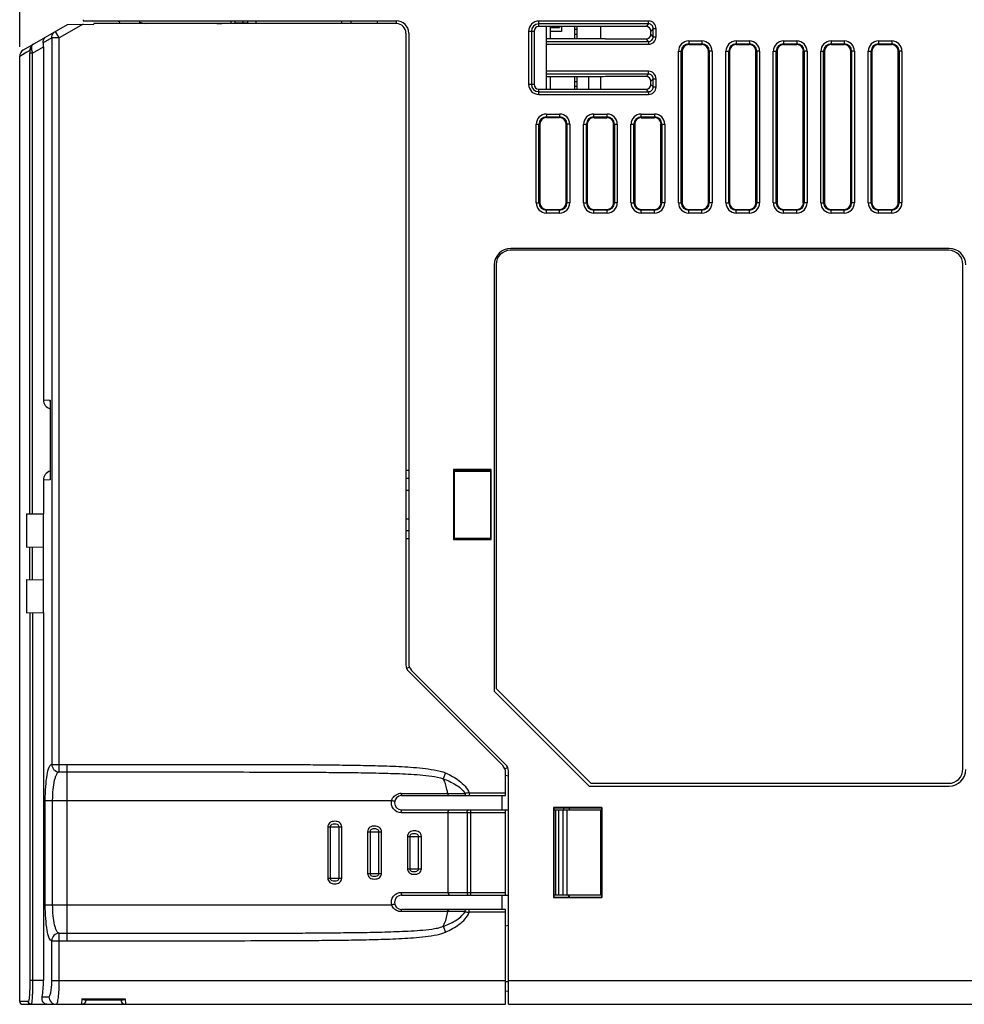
# Model space of a CAD drawing. Header units: millimetres. Extents: x 88 to 1193, y 471 to 1243.
# Tile 40 of 47: x 340 to 440, y 1001 to 1105. Entities that reach past the tile are written whole.
import ezdxf

# ---------------------------------------------------------------- set-up
doc = ezdxf.new("R2010")
doc.units = ezdxf.units.MM
doc.header["$LTSCALE"] = 20
doc.header["$PDMODE"] = 3
doc.header["$PDSIZE"] = 0.3
doc.layers.get('0').update_dxf_attribs({"linetype": 'CONTINUOUS'})
doc.layers.get('Defpoints').update_dxf_attribs({"linetype": 'CONTINUOUS'})
for name, color, linetype in [('02___PRT_ALL_AXES', 7, 'CONTINUOUS'), ('03_ALL_AXES', 7, 'CONTINUOUS'), ('07_ALL_FEATURES', 7, 'CONTINUOUS'), ('7_ALL_FEATURES', 7, 'CONTINUOUS'), ('DIM', 6, 'CONTINUOUS')]:
    doc.layers.add(name, color=color, linetype=linetype)
doc.styles.get("Standard").update_dxf_attribs({"font": 'arial.ttf'})
doc.dimstyles.get("Standard").update_dxf_attribs({"dimtxt": 6, "dimasz": 4, "dimexe": 1, "dimexo": 1, "dimgap": 0.09, "dimtad": 1, "dimdec": 1, "dimzin": 0, "dimdsep": 46, "dimtxsty": 'Standard', "dimblk": '_FILLED', "dimcen": 0.09, "dimclrd": 256, "dimclre": 256, "dimadec": 0, "dimazin": 0, "dimtp": 0.1, "dimtm": 0.1, "dimtfac": 1, "dimtdec": 1, "dimtmove": 0, "dimatfit": 3, "dimldrblk": '_FILLED', "dimfxl": 1, "dimtolj": 1, "dimtzin": 0, "dimlwe": -1, "dimarcsym": 0})

# ---------------------------------------------------------------- blocks, each defined once
blk = doc.blocks.new('_FILLED')
at = {"color": 0, "linetype": 'ByBlock'}
blk.add_solid([(0, 0), (-1, 0.167), (-1, -0.167)], dxfattribs=at)
blk = doc.blocks.new('*D7')
at = {"layer": 'Defpoints', "color": 0, "transparency": 16777216}
for p in [(340.21, 1179.25), (507.21, 1158.02), (340.21, 1101.28)]:
    blk.add_point(p, dxfattribs=at)
at = {"layer": 'DIM', "color": 7, "transparency": 16777216}
for p, q in [((340.21, 1102.28), (340.21, 1180.25)), ((507.21, 1159.02), (507.21, 1180.25))]:
    blk.add_line(p, q, dxfattribs=at)
at = {"layer": 'DIM', "color": 7, "lineweight": -2, "transparency": 16777216}
blk.add_line((503.21, 1179.25), (344.21, 1179.25), dxfattribs=at)
at = {"layer": 'DIM', "color": 7, "lineweight": -2, "transparency": 16777216, "xscale": 4, "yscale": 4, "zscale": 4, "rotation": 180}
blk.add_blockref('_FILLED', (340.21, 1179.25), dxfattribs=at)
at = {"layer": 'DIM', "color": 7, "lineweight": -2, "transparency": 16777216, "xscale": 4, "yscale": 4, "zscale": 4}
blk.add_blockref('_FILLED', (507.21, 1179.25), dxfattribs=at)
at = {"layer": 'DIM', "color": 0, "transparency": 16777216, "insert": (423.71, 1183.75), "char_height": 6, "attachment_point": 5}
blk.add_mtext('\\A1;D', dxfattribs=at)

msp = doc.modelspace()

# ---------------------------------------------------------------- linework, layer by layer
at = {"color": 0, "linetype": 'Continuous'}
for p, q in [((396.11, 1104.32), (397.11, 1104.32)), ((397.11, 1104.42), (397.11, 1104.32)), ((340.94, 1053.05), (340.94, 1049.52)), ((342.73, 1049.55), (342.73, 1053.02)), ((340.94, 1046.12), (340.94, 1042.59)), ((342.73, 1042.62), (342.73, 1046.09)), ((398.11, 1022.02), (401.52, 1022.02))]:
    msp.add_line(p, q, dxfattribs=at)
at = {"layer": '02___PRT_ALL_AXES', "color": 0, "linetype": 'Continuous'}
for p, q in [((397.31, 1103.89), (396.11, 1103.89)), ((397.31, 1104.42), (397.31, 1103.89))]:
    msp.add_line(p, q, dxfattribs=at)
at = {"layer": '03_ALL_AXES', "color": 0, "linetype": 'Continuous'}
for p, q in [((352.86, 1104.88), (353.48, 1104.74)), ((362.51, 1104.74), (362.51, 1104.77)), ((362.51, 1104.77), (362.91, 1104.77)), ((362.91, 1104.74), (362.91, 1104.77)), ((396.11, 1104.42), (396.11, 1103.12)), ((396.11, 1099.12), (396.11, 1097.82)), ((380.91, 1056.81), (381.21, 1056.8)), ((380.91, 1055.52), (381.21, 1055.52)), ((380.91, 1052.52), (381.21, 1052.52)), ((381.21, 1051.23), (380.91, 1051.23))]:
    msp.add_line(p, q, dxfattribs=at)
for radius, end in [(0.4, 33.5935), (0.8, 16.1154)]:
    msp.add_arc((362.11, 1104.77), radius, 0, end, dxfattribs=at)
at = {"layer": '07_ALL_FEATURES', "color": 0, "linetype": 'Continuous'}
for p, q in [((340.6, 1101.96), (345.25, 1104.64)), ((346.88, 1104.65), (344.37, 1103.21)), ((345.25, 1104.64), (348.03, 1104.66)), ((346.91, 1105.13), (346.91, 1105.02)), ((346.91, 1105.02), (379.91, 1105.02)), ((346.91, 1105.02), (347.91, 1105)), ((379.91, 1104.98), (347.91, 1105)), ((348.03, 1104.72), (348.03, 1104.66)), ((379.91, 1104.72), (348.03, 1104.72)), ((360.97, 1104.74), (348.51, 1104.74)), ((350.49, 1105), (350.7, 1104.95)), ((350.7, 1105), (350.71, 1104.74)), ((379.42, 1104.74), (361.49, 1104.74)), ((362.91, 1104.79), (364.21, 1104.81)), ((363.71, 1104.99), (363.71, 1104.8)), ((364.21, 1104.99), (364.21, 1104.81)), ((364.21, 1104.74), (364.21, 1104.81)), ((365.11, 1104.74), (365.11, 1104.99)), ((374.11, 1104.98), (374.11, 1104.74)), ((375.11, 1104.98), (375.11, 1104.74)), ((379.91, 1104.73), (379.91, 1104.99)), ((394.91, 1104.42), (394.91, 1104.99)), ((406.48, 1104.99), (394.91, 1104.99)), ((406.48, 1104.69), (394.91, 1104.69)), ((406.48, 1104.69), (406.22, 1104.43)), ((406.48, 1104.69), (406.48, 1104.99)), ((344.37, 1103.21), (343.97, 1103.9)), ((380.91, 1103.72), (380.91, 1037.11)), ((381.21, 1103.72), (381.21, 1037.23)), ((393.83, 1103.92), (393.83, 1098.32)), ((393.83, 1103.92), (394.41, 1103.92)), ((394.13, 1103.92), (394.13, 1098.32)), ((394.41, 1103.92), (394.41, 1103.28)), ((406.22, 1104.43), (394.91, 1104.42)), ((401.41, 1104.43), (401.41, 1103.12)), ((406.98, 1104.2), (406.72, 1103.94)), ((406.72, 1103.6), (406.72, 1103.94)), ((406.98, 1103.34), (406.72, 1103.6)), ((406.98, 1103.34), (406.98, 1104.2)), ((406.98, 1104.2), (407.28, 1104.2)), ((407.28, 1103.34), (407.28, 1104.2)), ((343.59, 1103.21), (342.69, 1102.69)), ((343.59, 1103.21), (343.59, 1026.62)), ((344.37, 1103.21), (343.59, 1103.21)), ((344.37, 1025.82), (344.37, 1103.21)), ((394.41, 1103.28), (394.41, 1098.99)), ((395.71, 1099.12), (395.71, 1103.12)), ((401.71, 1103.12), (395.71, 1103.12)), ((395.71, 1102.84), (406.48, 1102.84)), ((395.71, 1102.55), (406.48, 1102.55)), ((401.94, 1103.11), (401.71, 1103.12)), ((401.94, 1103.11), (406.22, 1103.11)), ((406.48, 1102.84), (406.22, 1103.11)), ((406.48, 1102.84), (406.48, 1102.55)), ((406.98, 1103.34), (407.28, 1103.34)), ((410.71, 1102.89), (410.71, 1102.5)), ((410.71, 1102.89), (412.11, 1102.89)), ((410.71, 1102.59), (412.11, 1102.59)), ((412.11, 1102.89), (412.11, 1102.5)), ((415.71, 1102.89), (415.71, 1102.5)), ((415.71, 1102.89), (417.11, 1102.89)), ((415.71, 1102.59), (417.11, 1102.59)), ((417.11, 1102.89), (417.11, 1102.5)), ((420.71, 1102.89), (420.71, 1102.5)), ((420.71, 1102.89), (422.11, 1102.89)), ((420.71, 1102.59), (422.11, 1102.59)), ((422.11, 1102.89), (422.11, 1102.5)), ((425.71, 1102.89), (425.71, 1102.5)), ((425.71, 1102.89), (427.11, 1102.89)), ((425.71, 1102.59), (427.11, 1102.59)), ((427.11, 1102.89), (427.11, 1102.5)), ((430.71, 1102.89), (430.71, 1102.5)), ((430.71, 1102.89), (432.11, 1102.89)), ((430.71, 1102.59), (432.11, 1102.59)), ((432.11, 1102.89), (432.11, 1102.5)), ((340.8, 1101.61), (340.21, 1101.27)), ((340.97, 1101.71), (340.8, 1101.61)), ((341.28, 1101.88), (340.97, 1101.71)), ((341.28, 1053.04), (341.28, 1101.61)), ((341.56, 1101.61), (341.28, 1101.61)), ((341.56, 1101.61), (342.71, 1102.27)), ((341.56, 1053.04), (341.56, 1101.61)), ((342.71, 1102.27), (342.71, 1065.05)), ((409.63, 1085.82), (409.63, 1101.82)), ((409.63, 1101.82), (410.02, 1101.82)), ((409.93, 1085.82), (409.93, 1101.82)), ((410.02, 1101.82), (410.02, 1085.82)), ((412.11, 1102.5), (410.71, 1102.5)), ((412.79, 1085.82), (412.79, 1101.82)), ((413.18, 1101.82), (412.79, 1101.82)), ((412.88, 1101.82), (412.88, 1085.82)), ((413.18, 1101.82), (413.18, 1085.82)), ((414.63, 1085.82), (414.63, 1101.82)), ((414.63, 1101.82), (415.02, 1101.82)), ((414.93, 1085.82), (414.93, 1101.82)), ((415.02, 1101.82), (415.02, 1085.82)), ((417.11, 1102.5), (415.71, 1102.5)), ((417.79, 1085.82), (417.79, 1101.82)), ((418.18, 1101.82), (417.79, 1101.82)), ((417.88, 1101.82), (417.88, 1085.82)), ((418.18, 1101.82), (418.18, 1085.82)), ((419.63, 1085.82), (419.63, 1101.82)), ((419.63, 1101.82), (420.02, 1101.82)), ((419.93, 1085.82), (419.93, 1101.82)), ((420.02, 1101.82), (420.02, 1085.82)), ((422.11, 1102.5), (420.71, 1102.5)), ((422.79, 1085.82), (422.79, 1101.82)), ((423.18, 1101.82), (422.79, 1101.82)), ((422.88, 1101.82), (422.88, 1085.82)), ((423.18, 1101.82), (423.18, 1085.82)), ((424.63, 1085.82), (424.63, 1101.82)), ((424.63, 1101.82), (425.02, 1101.82)), ((424.93, 1085.82), (424.93, 1101.82)), ((425.02, 1101.82), (425.02, 1085.82)), ((427.11, 1102.5), (425.71, 1102.5)), ((427.79, 1085.82), (427.79, 1101.82)), ((428.18, 1101.82), (427.79, 1101.82)), ((427.88, 1101.82), (427.88, 1085.82)), ((428.18, 1101.82), (428.18, 1085.82)), ((429.63, 1085.82), (429.63, 1101.82)), ((429.63, 1101.82), (430.02, 1101.82)), ((429.93, 1085.82), (429.93, 1101.82)), ((430.02, 1101.82), (430.02, 1085.82)), ((432.11, 1102.5), (430.71, 1102.5)), ((432.79, 1085.82), (432.79, 1101.82)), ((433.18, 1101.82), (432.79, 1101.82)), ((432.88, 1101.82), (432.88, 1085.82)), ((433.18, 1101.82), (433.18, 1085.82)), ((340.21, 1001.62), (340.21, 1101.28)), ((406.48, 1099.69), (395.71, 1099.69)), ((406.48, 1099.39), (406.48, 1099.69)), ((394.41, 1098.99), (394.41, 1098.32)), ((406.48, 1099.39), (395.71, 1099.39)), ((401.71, 1099.12), (395.71, 1099.12)), ((400.2, 1097.81), (400.2, 1099.12)), ((401.41, 1099.12), (401.41, 1097.81)), ((401.94, 1099.13), (401.71, 1099.12)), ((406.22, 1099.13), (401.94, 1099.13)), ((406.48, 1099.39), (406.22, 1099.13)), ((406.98, 1098.9), (406.72, 1098.64)), ((406.72, 1098.3), (406.72, 1098.64)), ((406.98, 1098.04), (406.98, 1098.9)), ((406.98, 1098.9), (407.28, 1098.9)), ((407.28, 1098.04), (407.28, 1098.9)), ((393.83, 1098.32), (394.41, 1098.32)), ((394.91, 1097.25), (394.91, 1097.82)), ((394.91, 1097.82), (406.22, 1097.81)), ((394.91, 1097.54), (406.48, 1097.54)), ((406.48, 1097.54), (406.22, 1097.81)), ((406.48, 1097.54), (406.48, 1097.25)), ((406.98, 1098.04), (406.72, 1098.3)), ((406.98, 1098.04), (407.28, 1098.04)), ((394.91, 1097.25), (406.48, 1097.25)), ((395.71, 1095.19), (395.71, 1094.8)), ((395.71, 1095.19), (397.11, 1095.19)), ((395.71, 1094.89), (397.11, 1094.89)), ((397.11, 1094.8), (395.71, 1094.8)), ((397.11, 1095.19), (397.11, 1094.8)), ((400.71, 1094.8), (400.71, 1095.19)), ((400.71, 1095.19), (402.11, 1095.19)), ((400.71, 1094.89), (402.11, 1094.89)), ((400.71, 1094.8), (402.11, 1094.8)), ((402.11, 1094.8), (402.11, 1095.19)), ((405.71, 1094.8), (405.71, 1095.19)), ((405.71, 1095.19), (407.11, 1095.19)), ((405.71, 1094.89), (407.11, 1094.89)), ((405.71, 1094.8), (407.11, 1094.8)), ((407.11, 1095.19), (407.11, 1094.8)), ((394.63, 1085.82), (394.63, 1094.12)), ((394.63, 1094.12), (395.02, 1094.12)), ((394.93, 1085.82), (394.93, 1094.12)), ((395.02, 1094.12), (395.02, 1085.82)), ((397.79, 1085.82), (397.79, 1094.12)), ((398.18, 1094.12), (397.79, 1094.12)), ((397.88, 1094.12), (397.88, 1085.82)), ((398.18, 1094.12), (398.18, 1085.82)), ((399.63, 1085.82), (399.63, 1094.12)), ((399.63, 1094.12), (400.02, 1094.12)), ((399.93, 1085.82), (399.93, 1094.12)), ((400.02, 1094.12), (400.02, 1085.82)), ((402.79, 1085.82), (402.79, 1094.12)), ((402.79, 1094.12), (403.18, 1094.12)), ((402.88, 1094.12), (402.88, 1085.82)), ((403.18, 1094.12), (403.18, 1085.82)), ((404.63, 1085.82), (404.63, 1094.12)), ((404.63, 1094.12), (405.02, 1094.12)), ((404.93, 1085.82), (404.93, 1094.12)), ((405.02, 1094.12), (405.02, 1085.82)), ((407.79, 1085.82), (407.79, 1094.12)), ((407.79, 1094.12), (408.18, 1094.12)), ((407.88, 1094.12), (407.88, 1085.82)), ((408.18, 1094.12), (408.18, 1085.82)), ((394.63, 1085.82), (395.02, 1085.82)), ((395.71, 1084.75), (395.71, 1085.13)), ((395.71, 1085.13), (397.11, 1085.13)), ((397.11, 1085.04), (395.71, 1085.04)), ((397.11, 1084.75), (397.11, 1085.13)), ((398.18, 1085.82), (397.79, 1085.82)), ((399.63, 1085.82), (400.02, 1085.82)), ((400.71, 1084.75), (400.71, 1085.13)), ((400.71, 1085.13), (402.11, 1085.13)), ((402.11, 1085.04), (400.71, 1085.04)), ((402.11, 1084.75), (402.11, 1085.13)), ((403.18, 1085.82), (402.79, 1085.82)), ((404.63, 1085.82), (405.02, 1085.82)), ((405.71, 1084.75), (405.71, 1085.13)), ((405.71, 1085.13), (407.11, 1085.13)), ((407.11, 1085.04), (405.71, 1085.04)), ((407.11, 1084.75), (407.11, 1085.13)), ((408.18, 1085.82), (407.79, 1085.82)), ((409.63, 1085.82), (410.02, 1085.82)), ((410.71, 1084.75), (410.71, 1085.13)), ((410.71, 1085.13), (412.11, 1085.13)), ((412.11, 1085.04), (410.71, 1085.04)), ((412.11, 1084.75), (412.11, 1085.13)), ((413.18, 1085.82), (412.79, 1085.82)), ((414.63, 1085.82), (415.02, 1085.82)), ((415.71, 1084.75), (415.71, 1085.13)), ((415.71, 1085.13), (417.11, 1085.13)), ((417.11, 1085.04), (415.71, 1085.04)), ((417.11, 1084.75), (417.11, 1085.13)), ((418.18, 1085.82), (417.79, 1085.82)), ((419.63, 1085.82), (420.02, 1085.82)), ((420.71, 1084.75), (420.71, 1085.13)), ((420.71, 1085.13), (422.11, 1085.13)), ((422.11, 1085.04), (420.71, 1085.04)), ((422.11, 1084.75), (422.11, 1085.13)), ((423.18, 1085.82), (422.79, 1085.82)), ((424.63, 1085.82), (425.02, 1085.82)), ((425.71, 1085.13), (427.11, 1085.13)), ((425.71, 1084.75), (425.71, 1085.13)), ((427.11, 1085.04), (425.71, 1085.04)), ((427.11, 1084.75), (427.11, 1085.13)), ((428.18, 1085.82), (427.79, 1085.82)), ((429.63, 1085.82), (430.02, 1085.82)), ((430.71, 1085.13), (432.11, 1085.13)), ((430.71, 1084.75), (430.71, 1085.13)), ((432.11, 1085.04), (430.71, 1085.04)), ((432.11, 1084.75), (432.11, 1085.13)), ((433.18, 1085.82), (432.79, 1085.82)), ((397.11, 1084.75), (395.71, 1084.75)), ((402.11, 1084.75), (400.71, 1084.75)), ((407.11, 1084.75), (405.71, 1084.75)), ((412.11, 1084.75), (410.71, 1084.75)), ((417.11, 1084.75), (415.71, 1084.75)), ((422.11, 1084.75), (420.71, 1084.75)), ((427.11, 1084.75), (425.71, 1084.75)), ((432.11, 1084.75), (430.71, 1084.75)), ((438.11, 1080.82), (391.91, 1080.82)), ((438.16, 1081.02), (391.96, 1081.02)), ((390.21, 1079.27), (390.21, 1034.32)), ((390.41, 1079.32), (390.41, 1034.62)), ((439.61, 1026.12), (439.61, 1079.32)), ((342.71, 1065.05), (343.43, 1065.01)), ((343.41, 1064.83), (343.41, 1056.8)), ((343.43, 1065.01), (343.43, 1056.63)), ((381.21, 1057.6), (380.91, 1057.61)), ((385.92, 1057.71), (385.92, 1050.33)), ((385.92, 1057.71), (386.01, 1057.62)), ((389.89, 1057.71), (385.92, 1057.71)), ((385.99, 1050.52), (385.99, 1057.52)), ((385.99, 1057.52), (386.01, 1057.52)), ((386.01, 1057.62), (386.01, 1050.42)), ((389.81, 1057.62), (386.01, 1057.62)), ((386.01, 1057.52), (389.81, 1057.54)), ((389.89, 1057.71), (389.81, 1057.62)), ((389.81, 1057.62), (389.81, 1050.42)), ((389.89, 1050.33), (389.89, 1057.71)), ((343.43, 1056.63), (342.71, 1056.59)), ((342.71, 1056.59), (342.71, 1053.02)), ((340.94, 1053.05), (342.73, 1053.02)), ((380.91, 1050.43), (381.21, 1050.43)), ((385.92, 1050.33), (386.01, 1050.42)), ((385.92, 1050.33), (389.89, 1050.33)), ((385.99, 1050.52), (386.01, 1050.52)), ((389.81, 1050.44), (386.01, 1050.46)), ((389.81, 1050.42), (386.01, 1050.42)), ((389.89, 1050.33), (389.81, 1050.42)), ((340.94, 1049.52), (342.73, 1049.55)), ((341.28, 1046.11), (341.28, 1049.52)), ((341.56, 1046.11), (341.56, 1049.53)), ((342.71, 1046.09), (342.71, 1049.55)), ((340.94, 1046.12), (342.73, 1046.09)), ((340.94, 1042.59), (342.73, 1042.62)), ((341.28, 1042.6), (341.28, 1003.82)), ((341.56, 1042.6), (341.56, 1003.82)), ((342.71, 1042.62), (342.71, 1003.82)), ((381.28, 1036.85), (380.98, 1036.73)), ((391.11, 1026.49), (381.2, 1036.4)), ((381.5, 1036.53), (391.41, 1026.61)), ((390.21, 1034.32), (400.21, 1024.32)), ((390.41, 1034.62), (400.41, 1024.62)), ((343.59, 1026.62), (345.21, 1026.62)), ((344.37, 1025.82), (345.21, 1025.82)), ((345.21, 1008.02), (345.21, 1026.62)), ((385.09, 1025.71), (384.83, 1025.1)), ((391.33, 1026.16), (391.63, 1026.29)), ((391.41, 1023.32), (391.41, 1025.78)), ((391.71, 1001.32), (391.71, 1025.9)), ((391.71, 1025.36), (391.41, 1025.46)), ((387.58, 1023.62), (391.41, 1023.62)), ((387.58, 1023.62), (387.58, 1023.32)), ((400.21, 1024.32), (438.16, 1024.32)), ((400.41, 1024.62), (438.11, 1024.62)), ((342.9, 1011.82), (342.9, 1022.82)), ((342.9, 1022.82), (379.4, 1022.82)), ((343.68, 1011.82), (343.68, 1022.82)), ((380.42, 1023.55), (385.31, 1023.55)), ((380.46, 1023.32), (391.41, 1023.32)), ((385.31, 1023.55), (387.14, 1023.55)), ((391.03, 1023.32), (391.03, 1021.82)), ((380.46, 1021.82), (391.71, 1021.82)), ((387.75, 1012.82), (387.75, 1021.82)), ((391.41, 1012.82), (391.41, 1021.82)), ((401.55, 1022.06), (396.46, 1022.06)), ((396.46, 1022.06), (396.46, 1012.57)), ((396.49, 1022.04), (401.52, 1022.04)), ((396.49, 1022.04), (396.49, 1012.6)), ((396.49, 1021.82), (401.52, 1021.82)), ((396.71, 1012.82), (396.71, 1021.82)), ((397.01, 1012.82), (397.01, 1021.82)), ((397.47, 1012.82), (397.47, 1021.82)), ((397.52, 1022.04), (397.52, 1021.82)), ((397.92, 1012.82), (397.92, 1021.82)), ((398.11, 1022.04), (398.11, 1021.82)), ((401.43, 1021.82), (401.43, 1012.82)), ((401.52, 1022.04), (401.52, 1012.6)), ((401.55, 1022.06), (401.55, 1012.57)), ((391.41, 1021.52), (380.42, 1021.52)), ((385.36, 1013.12), (385.36, 1021.52)), ((387.35, 1021.52), (387.35, 1013.12)), ((372.67, 1020.02), (374.15, 1020.02)), ((372.67, 1020.02), (372.67, 1014.62)), ((372.93, 1020.02), (372.93, 1014.62)), ((373.86, 1014.62), (373.86, 1020.02)), ((374.15, 1014.62), (374.15, 1020.02)), ((376.87, 1019.52), (378.35, 1019.52)), ((376.87, 1019.52), (376.87, 1015.12)), ((377.13, 1019.52), (377.13, 1015.12)), ((378.05, 1015.12), (378.05, 1019.52)), ((378.35, 1015.12), (378.35, 1019.52)), ((381.07, 1019.02), (382.54, 1019.02)), ((381.07, 1019.02), (381.07, 1015.62)), ((381.32, 1019.02), (381.32, 1015.62)), ((382.23, 1015.62), (382.23, 1019.02)), ((382.54, 1015.62), (382.54, 1019.02)), ((381.07, 1015.62), (382.54, 1015.62)), ((372.67, 1014.62), (374.15, 1014.62)), ((376.87, 1015.12), (378.35, 1015.12)), ((380.42, 1013.12), (391.41, 1013.12)), ((380.46, 1012.82), (391.71, 1012.82)), ((391.03, 1012.82), (391.03, 1011.32)), ((396.46, 1012.57), (401.55, 1012.57)), ((401.52, 1012.82), (396.49, 1012.82)), ((396.49, 1012.6), (401.52, 1012.6)), ((398, 1012.82), (398.09, 1012.6)), ((398.11, 1012.82), (398.11, 1012.6)), ((342.9, 1011.82), (379.4, 1011.82)), ((391.41, 1011.32), (380.46, 1011.32)), ((387.58, 1011.02), (387.58, 1011.32)), ((391.41, 1001.32), (391.41, 1011.32)), ((385.31, 1011.09), (380.42, 1011.09)), ((387.14, 1011.09), (385.31, 1011.09)), ((391.41, 1011.02), (387.58, 1011.02)), ((384.83, 1009.54), (385.09, 1008.93)), ((391.41, 1009.58), (391.71, 1009.66)), ((344.37, 1003.82), (344.37, 1008.82)), ((344.37, 1008.82), (345.21, 1008.82)), ((343.59, 1003.82), (343.59, 1008.02)), ((343.59, 1008.02), (345.21, 1008.02)), ((342.71, 1003.82), (341.28, 1003.82)), ((343.59, 1003.82), (391.41, 1003.82)), ((391.4, 1003.74), (391.71, 1003.72)), ((391.71, 1003.82), (448.91, 1003.82)), ((342.58, 1002.12), (343.28, 1002.12)), ((346.76, 1001.9), (346.72, 1001.32)), ((346.76, 1001.9), (351.32, 1001.89)), ((351.32, 1001.89), (351.36, 1001.32)), ((391.41, 1002.74), (391.71, 1002.72)), ((341.12, 1001.62), (340.21, 1001.62)), ((340.51, 1001.32), (391.41, 1001.32)), ((347.04, 1001.78), (351.04, 1001.78)), ((391.71, 1001.32), (454.58, 1001.32))]:
    msp.add_line(p, q, dxfattribs=at)
for centre, radius, start, end in [((350.39, 1105.25), 2.5, 348.2383, 354.1405), ((394.91, 1103.92), 1.07, 90, 180), ((394.91, 1103.92), 0.775, 90, 180), ((410.71, 1101.82), 1.07, 90, 180), ((410.71, 1101.82), 0.775, 90, 180), ((412.11, 1101.82), 1.07, 0, 90), ((412.11, 1101.82), 0.775, 0, 90), ((415.71, 1101.82), 1.07, 90, 180), ((415.71, 1101.82), 0.775, 90, 180), ((417.11, 1101.82), 1.07, 0, 90), ((417.11, 1101.82), 0.775, 0, 90), ((420.71, 1101.82), 1.07, 90, 180), ((420.71, 1101.82), 0.775, 90, 180), ((422.11, 1101.82), 1.07, 0, 90), ((422.11, 1101.82), 0.775, 0, 90), ((425.71, 1101.82), 1.07, 90, 180), ((425.71, 1101.82), 0.775, 90, 180), ((427.11, 1101.82), 1.07, 0, 90), ((427.11, 1101.82), 0.775, 0, 90), ((430.71, 1101.82), 1.07, 90, 180), ((430.71, 1101.82), 0.775, 90, 180), ((432.11, 1101.82), 1.07, 0, 90), ((432.11, 1101.82), 0.775, 0, 90), ((341.01, 1101.27), 0.8, 120, 180), ((320.9, 1097.94), 20.98, 10.0854, 11.1791), ((410.71, 1101.82), 0.684, 90, 180), ((412.11, 1101.82), 0.684, 0, 90), ((415.71, 1101.82), 0.684, 90, 180), ((417.11, 1101.82), 0.684, 0, 90), ((420.71, 1101.82), 0.684, 90, 180), ((422.11, 1101.82), 0.684, 0, 90), ((425.71, 1101.82), 0.684, 90, 180), ((427.11, 1101.82), 0.684, 0, 90), ((430.71, 1101.82), 0.684, 90, 180), ((432.11, 1101.82), 0.684, 0, 90), ((394.91, 1098.32), 1.07, 180, 270), ((394.91, 1098.32), 0.775, 180, 270), ((395.71, 1094.12), 1.07, 90, 180), ((395.71, 1094.12), 0.775, 90, 180), ((395.71, 1094.12), 0.684, 90, 180), ((397.11, 1094.12), 1.07, 0, 90), ((397.11, 1094.12), 0.775, 0, 90), ((397.11, 1094.12), 0.684, 0, 90), ((400.71, 1094.12), 1.07, 90, 180), ((400.71, 1094.12), 0.775, 90, 180), ((400.71, 1094.12), 0.684, 90, 180), ((402.11, 1094.12), 1.07, 0, 90), ((402.11, 1094.12), 0.775, 0, 90), ((402.11, 1094.12), 0.684, 0, 90), ((405.71, 1094.12), 1.07, 90, 180), ((405.71, 1094.12), 0.775, 90, 180), ((405.71, 1094.12), 0.684, 90, 180), ((407.11, 1094.12), 1.07, 0, 90), ((407.11, 1094.12), 0.775, 0, 90), ((407.11, 1094.12), 0.684, 0, 90), ((395.71, 1085.82), 1.07, 180, 270), ((395.71, 1085.82), 0.775, 180, 270), ((395.71, 1085.82), 0.684, 180, 270), ((397.11, 1085.82), 1.07, 270, 0), ((397.11, 1085.82), 0.775, 270, 0), ((397.11, 1085.82), 0.684, 270, 0), ((400.71, 1085.82), 1.07, 180, 270), ((400.71, 1085.82), 0.775, 180, 270), ((400.71, 1085.82), 0.684, 180, 270), ((402.11, 1085.82), 1.07, 270, 0), ((402.11, 1085.82), 0.775, 270, 0), ((402.11, 1085.82), 0.684, 270, 0), ((405.71, 1085.82), 1.07, 180, 270), ((405.71, 1085.82), 0.775, 180, 270), ((405.71, 1085.82), 0.684, 180, 270), ((407.11, 1085.82), 1.07, 270, 0), ((407.11, 1085.82), 0.775, 270, 0), ((407.11, 1085.82), 0.684, 270, 0), ((410.71, 1085.82), 1.07, 180, 270), ((410.71, 1085.82), 0.775, 180, 270), ((410.71, 1085.82), 0.684, 180, 270), ((412.11, 1085.82), 1.07, 270, 0), ((412.11, 1085.82), 0.775, 270, 0), ((412.11, 1085.82), 0.684, 270, 0), ((415.71, 1085.82), 1.07, 180, 270), ((415.71, 1085.82), 0.775, 180, 270), ((415.71, 1085.82), 0.684, 180, 270), ((417.11, 1085.82), 1.07, 270, 0), ((417.11, 1085.82), 0.775, 270, 0), ((417.11, 1085.82), 0.684, 270, 0), ((420.71, 1085.82), 1.07, 180, 270), ((420.71, 1085.82), 0.775, 180, 270), ((420.71, 1085.82), 0.684, 180, 270), ((422.11, 1085.82), 1.07, 270, 0), ((422.11, 1085.82), 0.775, 270, 0), ((422.11, 1085.82), 0.684, 270, 0), ((425.71, 1085.82), 1.07, 180, 270), ((425.71, 1085.82), 0.775, 180, 270), ((425.71, 1085.82), 0.684, 180, 270), ((427.11, 1085.82), 1.07, 270, 0), ((427.11, 1085.82), 0.775, 270, 0), ((427.11, 1085.82), 0.684, 270, 0), ((430.71, 1085.82), 1.07, 180, 270), ((430.71, 1085.82), 0.775, 180, 270), ((430.71, 1085.82), 0.684, 180, 270), ((432.11, 1085.82), 1.07, 270, 0), ((432.11, 1085.82), 0.775, 270, 0), ((432.11, 1085.82), 0.684, 270, 0), ((391.96, 1079.27), 1.75, 90, 180), ((391.91, 1079.32), 1.5, 90, 180), ((438.11, 1079.32), 1.5, 0, 90), ((438.16, 1079.27), 1.75, 0, 90), ((382.21, 1037.23), 1, 180, 225), ((381.91, 1037.11), 1, 180, 225), ((390.41, 1025.78), 1, 0, 45), ((390.71, 1025.9), 1, 0, 45), ((438.11, 1026.12), 1.5, 270, 0), ((438.16, 1026.07), 1.75, 270, 0), ((389.22, 1012.23), 11.51, 98.1719, 100.4145), ((380.46, 1022.57), 0.75, 90, 270), ((380.42, 1022.41), 1.14, 90.001, 104.6244), ((380.46, 1012.07), 0.75, 90, 270), ((389.29, 1022.83), 11.94, 259.6256, 261.7874), ((324.3, 1003.82), 20.07, 359.8482, 0.0001), ((340.51, 1001.62), 0.3, 180, 270), ((346.72, 1001.82), 0.5, 270, 354.5), ((351.36, 1001.82), 0.5, 184.5, 270)]:
    msp.add_arc(centre, radius, start, end, dxfattribs=at)
for centre, major_axis, ratio, start_param, end_param in [((361.71, 1104.8), (6.5, 0), 0.008727, -1.684813, -1.604117), ((379.41, 1104.73), (0.5, 0), 0.008727, 0, 1.537475), ((379.91, 1103.72), (0, 1.3), 0.999848, -1.570796, 0), ((379.91, 1103.72), (0, 1), 0.999962, -1.570796, 0), ((394.91, 1103.92), (0.501, 0), 0.999999, 1.571868, 3.141593), ((406.22, 1103.93), (0.371, 0.347), 0.984166, -0.744345, 0.811599), ((406.22, 1103.61), (0.371, -0.347), 0.984166, -0.811599, 0.744345), ((342.56, 1102.16), (0.018, 0.93), 0.157, -1.450237, -0.962097), ((406.22, 1098.63), (0.371, 0.347), 0.984166, -0.744345, 0.811599), ((394.91, 1098.32), (0.501, 0), 0.999999, -3.141593, -1.571868), ((406.22, 1098.31), (0.371, -0.347), 0.984166, -0.811599, 0.744345), ((343.73, 1065.05), (1.03, -0.04), 0.974447, -3.099817, -1.847049), ((343.73, 1056.59), (1.03, 0.04), 0.974447, 1.847049, 3.099817), ((342.25, 1003.82), (0, 2.5), 0.183819, -2.318559, -1.570796)]:
    msp.add_ellipse(centre, major_axis=major_axis, ratio=ratio, start_param=start_param, end_param=end_param, dxfattribs=at)
for points, knots in [([(407.28, 1104.2), (407.28, 1104.4), (407.11, 1104.82), (406.69, 1104.99), (406.48, 1104.99)], [0, 0, 0, 0, 0.500003, 1, 1, 1, 1]), ([(406.98, 1104.2), (406.98, 1104.32), (406.88, 1104.59), (406.61, 1104.69), (406.48, 1104.69)], [0, 0, 0, 0, 0.500002, 1, 1, 1, 1]), ([(343.59, 1103.21), (343.58, 1103.35), (343.65, 1103.63), (343.86, 1103.83), (343.97, 1103.9)], [0, 0, 0, 0, 0.502364, 1, 1, 1, 1]), ([(341.64, 1102.56), (341.53, 1102.49), (341.34, 1102.29), (341.27, 1102.02), (341.28, 1101.88)], [0, 0, 0, 0, 0.481722, 1, 1, 1, 1]), ([(341.49, 1102.01), (341.47, 1102.12), (341.45, 1102.33), (341.57, 1102.52), (341.64, 1102.56)], [0, 0, 0, 0, 0.579272, 1, 1, 1, 1]), ([(342.69, 1102.69), (342.68, 1102.82), (342.71, 1103.08), (342.88, 1103.27), (342.98, 1103.33)], [0, 0, 0, 0, 0.544823, 1, 1, 1, 1]), ([(406.48, 1102.55), (406.69, 1102.55), (407.11, 1102.71), (407.28, 1103.14), (407.28, 1103.34)], [0, 0, 0, 0, 0.500003, 1, 1, 1, 1]), ([(406.48, 1102.84), (406.61, 1102.84), (406.88, 1102.95), (406.98, 1103.21), (406.98, 1103.34)], [0, 0, 0, 0, 0.500002, 1, 1, 1, 1]), ([(341.49, 1102.01), (341.46, 1102), (341.38, 1101.98), (341.28, 1101.94), (341.28, 1101.88)], [0, 0, 0, 0, 0.333792, 1, 1, 1, 1]), ([(407.28, 1098.9), (407.28, 1099.1), (407.11, 1099.52), (406.69, 1099.69), (406.48, 1099.69)], [0, 0, 0, 0, 0.500003, 1, 1, 1, 1]), ([(406.98, 1098.9), (406.98, 1099.02), (406.88, 1099.29), (406.61, 1099.39), (406.48, 1099.39)], [0, 0, 0, 0, 0.500002, 1, 1, 1, 1]), ([(406.48, 1097.25), (406.69, 1097.25), (407.11, 1097.41), (407.28, 1097.84), (407.28, 1098.04)], [0, 0, 0, 0, 0.500003, 1, 1, 1, 1]), ([(406.48, 1097.54), (406.61, 1097.54), (406.88, 1097.65), (406.98, 1097.91), (406.98, 1098.04)], [0, 0, 0, 0, 0.500002, 1, 1, 1, 1]), ([(342.9, 1022.82), (342.9, 1023.31), (342.93, 1024.21), (343.06, 1025.39), (343.23, 1026.16), (343.41, 1026.53), (343.54, 1026.62), (343.59, 1026.62)], [0, 0, 0, 0, 0.370403, 0.684528, 0.898644, 0.961626, 1, 1, 1, 1]), ([(343.59, 1026.62), (343.59, 1026.41), (343.75, 1025.99), (344.17, 1025.82), (344.37, 1025.82)], [0, 0, 0, 0, 0.502899, 1, 1, 1, 1]), ([(343.68, 1022.82), (343.68, 1023.21), (343.72, 1023.92), (343.83, 1024.76), (343.98, 1025.3), (344.1, 1025.6), (344.26, 1025.82), (344.37, 1025.82)], [0, 0, 0, 0, 0.366268, 0.676963, 0.797942, 0.891651, 1, 1, 1, 1]), ([(345.21, 1026.62), (348.54, 1026.62), (353.53, 1026.62), (360.19, 1026.62), (365.18, 1026.61), (369.35, 1026.6), (372.68, 1026.57), (375.17, 1026.54), (377.67, 1026.49), (380.16, 1026.41), (382.24, 1026.28), (383.89, 1026.06), (384.71, 1025.87), (385.09, 1025.71)], [0, 0, 0, 0, 0.25002, 0.37503, 0.50004, 0.625049, 0.687554, 0.750059, 0.812564, 0.875068, 0.937564, 0.96881, 1, 1, 1, 1]), ([(345.21, 1025.82), (348.51, 1025.82), (353.47, 1025.82), (360.09, 1025.82), (365.05, 1025.81), (369.18, 1025.8), (372.49, 1025.78), (374.96, 1025.76), (377.44, 1025.72), (379.92, 1025.66), (381.99, 1025.56), (383.63, 1025.4), (384.45, 1025.25), (384.83, 1025.1)], [0, 0, 0, 0, 0.250057, 0.375085, 0.500111, 0.625135, 0.687646, 0.750154, 0.812658, 0.875154, 0.93763, 0.968852, 1, 1, 1, 1]), ([(385.09, 1025.71), (385.6, 1025.49), (386.57, 1024.97), (387.37, 1024.12), (387.58, 1023.62)], [0, 0, 0, 0, 0.501853, 1, 1, 1, 1]), ([(385.31, 1023.55), (385.29, 1023.69), (385.2, 1024.23), (385.03, 1024.76), (384.83, 1025.1)], [0, 0, 0, 0, 0.273249, 1, 1, 1, 1]), ([(384.83, 1025.1), (385.27, 1024.94), (386.13, 1024.56), (386.9, 1023.95), (387.14, 1023.55)], [0, 0, 0, 0, 0.501423, 1, 1, 1, 1]), ([(380.42, 1021.52), (380.11, 1021.52), (379.47, 1021.82), (379.33, 1022.52), (379.4, 1022.82)], [0, 0, 0, 0, 0.498524, 1, 1, 1, 1]), ([(379.4, 1022.82), (379.45, 1022.99), (379.64, 1023.3), (379.96, 1023.47), (380.13, 1023.51)], [0, 0, 0, 0, 0.502054, 1, 1, 1, 1]), ([(379.4, 1022.82), (379.44, 1022.81), (379.52, 1022.79), (379.62, 1022.76), (379.68, 1022.76), (379.73, 1022.74), (379.73, 1022.75)], [0, 0, 0, 0, 0.372561, 0.699156, 0.920646, 1, 1, 1, 1]), ([(380.42, 1023.55), (380.42, 1023.49), (380.42, 1023.42), (380.44, 1023.35), (380.45, 1023.32), (380.46, 1023.32)], [0, 0, 0, 0, 0.701935, 0.909726, 1, 1, 1, 1]), ([(385.31, 1023.55), (385.32, 1023.51), (385.33, 1023.43), (385.4, 1023.32), (385.46, 1023.32)], [0, 0, 0, 0, 0.333233, 1, 1, 1, 1]), ([(387.14, 1023.55), (387.14, 1023.51), (387.16, 1023.43), (387.22, 1023.32), (387.28, 1023.32)], [0, 0, 0, 0, 0.333221, 1, 1, 1, 1]), ([(380.42, 1021.52), (380.42, 1021.59), (380.42, 1021.69), (380.44, 1021.78), (380.45, 1021.82), (380.46, 1021.82)], [0, 0, 0, 0, 0.693143, 0.909444, 1, 1, 1, 1]), ([(385.36, 1021.52), (385.36, 1021.56), (385.36, 1021.66), (385.43, 1021.82), (385.51, 1021.82)], [0, 0, 0, 0, 0.332412, 1, 1, 1, 1]), ([(387.35, 1021.52), (387.35, 1021.56), (387.36, 1021.66), (387.43, 1021.82), (387.5, 1021.82)], [0, 0, 0, 0, 0.332793, 1, 1, 1, 1]), ([(374.15, 1020.02), (374.15, 1020.19), (373.95, 1020.56), (373.41, 1020.64), (372.86, 1020.56), (372.67, 1020.19), (372.67, 1020.02)], [0, 0, 0, 0, 0.247814, 0.499969, 0.752168, 1, 1, 1, 1]), ([(373.86, 1020.02), (373.86, 1020.07), (373.83, 1020.18), (373.66, 1020.31), (373.39, 1020.31), (373.13, 1020.31), (372.96, 1020.17), (372.93, 1020.07), (372.93, 1020.02)], [0, 0, 0, 0, 0.12568, 0.251465, 0.502866, 0.749782, 0.87444, 1, 1, 1, 1]), ([(378.35, 1019.52), (378.35, 1019.69), (378.15, 1020.05), (377.61, 1020.14), (377.06, 1020.06), (376.87, 1019.69), (376.87, 1019.52)], [0, 0, 0, 0, 0.247907, 0.499681, 0.751611, 1, 1, 1, 1]), ([(378.05, 1019.52), (378.05, 1019.57), (378.02, 1019.68), (377.85, 1019.81), (377.59, 1019.81), (377.32, 1019.81), (377.16, 1019.67), (377.13, 1019.57), (377.13, 1019.52)], [0, 0, 0, 0, 0.125826, 0.251853, 0.504053, 0.749549, 0.874029, 1, 1, 1, 1]), ([(382.54, 1019.02), (382.54, 1019.19), (382.35, 1019.55), (381.81, 1019.64), (381.27, 1019.55), (381.07, 1019.19), (381.07, 1019.02)], [0, 0, 0, 0, 0.248667, 0.49951, 0.750951, 1, 1, 1, 1]), ([(382.23, 1019.02), (382.23, 1019.07), (382.2, 1019.18), (382.03, 1019.31), (381.77, 1019.31), (381.51, 1019.31), (381.35, 1019.17), (381.32, 1019.07), (381.32, 1019.02)], [0, 0, 0, 0, 0.126754, 0.253337, 0.507104, 0.749261, 0.873243, 1, 1, 1, 1]), ([(381.07, 1015.62), (381.07, 1015.45), (381.27, 1015.08), (381.81, 1015), (382.35, 1015.08), (382.54, 1015.45), (382.54, 1015.62)], [0, 0, 0, 0, 0.24909, 0.50048, 0.751267, 1, 1, 1, 1]), ([(381.32, 1015.62), (381.32, 1015.57), (381.35, 1015.46), (381.51, 1015.32), (381.77, 1015.32), (382.03, 1015.32), (382.2, 1015.46), (382.23, 1015.57), (382.23, 1015.62)], [0, 0, 0, 0, 0.126363, 0.250434, 0.492761, 0.746692, 0.873396, 1, 1, 1, 1]), ([(372.67, 1014.62), (372.67, 1014.45), (372.86, 1014.08), (373.41, 1014), (373.95, 1014.08), (374.15, 1014.45), (374.15, 1014.62)], [0, 0, 0, 0, 0.247838, 0.500037, 0.752193, 1, 1, 1, 1]), ([(372.93, 1014.62), (372.93, 1014.57), (372.96, 1014.46), (373.13, 1014.32), (373.39, 1014.32), (373.66, 1014.32), (373.83, 1014.46), (373.86, 1014.57), (373.86, 1014.62)], [0, 0, 0, 0, 0.125564, 0.250223, 0.497131, 0.748541, 0.874324, 1, 1, 1, 1]), ([(376.87, 1015.12), (376.87, 1014.95), (377.06, 1014.58), (377.61, 1014.5), (378.15, 1014.58), (378.35, 1014.95), (378.35, 1015.12)], [0, 0, 0, 0, 0.248048, 0.500029, 0.751913, 1, 1, 1, 1]), ([(377.13, 1015.12), (377.13, 1015.07), (377.16, 1014.96), (377.32, 1014.82), (377.59, 1014.82), (377.85, 1014.82), (378.02, 1014.96), (378.05, 1015.07), (378.05, 1015.12)], [0, 0, 0, 0, 0.125697, 0.250105, 0.495647, 0.747945, 0.874102, 1, 1, 1, 1]), ([(379.4, 1011.82), (379.33, 1012.12), (379.47, 1012.81), (380.11, 1013.12), (380.42, 1013.12)], [0, 0, 0, 0, 0.501434, 1, 1, 1, 1]), ([(380.42, 1013.12), (380.42, 1013.05), (380.42, 1012.95), (380.44, 1012.86), (380.45, 1012.82), (380.46, 1012.82)], [0, 0, 0, 0, 0.693143, 0.909443, 1, 1, 1, 1]), ([(385.36, 1013.12), (385.36, 1013.08), (385.36, 1012.97), (385.43, 1012.82), (385.51, 1012.82)], [0, 0, 0, 0, 0.332412, 1, 1, 1, 1]), ([(387.35, 1013.12), (387.35, 1013.08), (387.36, 1012.97), (387.43, 1012.82), (387.5, 1012.82)], [0, 0, 0, 0, 0.332793, 1, 1, 1, 1]), ([(343.59, 1008.02), (343.54, 1008.02), (343.41, 1008.11), (343.23, 1008.48), (343.06, 1009.25), (342.93, 1010.43), (342.9, 1011.33), (342.9, 1011.82)], [0, 0, 0, 0, 0.038374, 0.101352, 0.315471, 0.629599, 1, 1, 1, 1]), ([(344.37, 1008.82), (344.26, 1008.82), (344.1, 1009.03), (343.98, 1009.34), (343.83, 1009.88), (343.72, 1010.71), (343.68, 1011.43), (343.68, 1011.82)], [0, 0, 0, 0, 0.108349, 0.202058, 0.323037, 0.633731, 1, 1, 1, 1]), ([(379.4, 1011.82), (379.44, 1011.83), (379.52, 1011.84), (379.62, 1011.88), (379.68, 1011.87), (379.73, 1011.9), (379.73, 1011.89)], [0, 0, 0, 0, 0.372563, 0.699154, 0.920641, 1, 1, 1, 1]), ([(380.42, 1011.09), (380.24, 1011.09), (379.9, 1011.17), (379.62, 1011.4), (379.52, 1011.55)], [0, 0, 0, 0, 0.500972, 1, 1, 1, 1]), ([(380.42, 1011.09), (380.42, 1011.15), (380.42, 1011.22), (380.44, 1011.29), (380.45, 1011.32), (380.46, 1011.32)], [0, 0, 0, 0, 0.701897, 0.909706, 1, 1, 1, 1]), ([(385.31, 1011.09), (385.32, 1011.12), (385.33, 1011.21), (385.4, 1011.32), (385.46, 1011.32)], [0, 0, 0, 0, 0.333232, 1, 1, 1, 1]), ([(387.14, 1011.09), (387.14, 1011.12), (387.16, 1011.21), (387.22, 1011.32), (387.28, 1011.32)], [0, 0, 0, 0, 0.333231, 1, 1, 1, 1]), ([(384.83, 1009.54), (385.27, 1009.7), (386.13, 1010.07), (386.9, 1010.69), (387.14, 1011.09)], [0, 0, 0, 0, 0.501423, 1, 1, 1, 1]), ([(384.83, 1009.54), (384.89, 1009.64), (385.13, 1010.13), (385.26, 1010.67), (385.31, 1011.09)], [0, 0, 0, 0, 0.224416, 1, 1, 1, 1]), ([(385.09, 1008.93), (385.6, 1009.15), (386.57, 1009.67), (387.37, 1010.51), (387.58, 1011.02)], [0, 0, 0, 0, 0.501853, 1, 1, 1, 1]), ([(345.21, 1008.82), (346.86, 1008.82), (350.17, 1008.82), (355.13, 1008.82), (360.09, 1008.82), (365.05, 1008.82), (369.18, 1008.83), (372.48, 1008.85), (374.96, 1008.88), (377.44, 1008.91), (379.51, 1008.97), (381.16, 1009.04), (382.4, 1009.12), (383.42, 1009.22), (384.24, 1009.35), (384.64, 1009.46), (384.83, 1009.54)], [0, 0, 0, 0, 0.125018, 0.250035, 0.375052, 0.500068, 0.625081, 0.687586, 0.750088, 0.812587, 0.875078, 0.906318, 0.937552, 0.968773, 0.984382, 1, 1, 1, 1]), ([(344.37, 1008.82), (344.17, 1008.82), (343.75, 1008.64), (343.59, 1008.22), (343.59, 1008.02)], [0, 0, 0, 0, 0.497125, 1, 1, 1, 1]), ([(345.21, 1008.02), (348.54, 1008.02), (353.53, 1008.02), (360.19, 1008.02), (365.18, 1008.03), (369.34, 1008.04), (372.67, 1008.07), (375.17, 1008.1), (377.67, 1008.15), (380.16, 1008.23), (382.24, 1008.36), (383.89, 1008.57), (384.71, 1008.77), (385.09, 1008.93)], [0, 0, 0, 0, 0.250013, 0.375019, 0.500026, 0.625032, 0.687535, 0.750038, 0.812541, 0.875043, 0.93754, 0.968787, 1, 1, 1, 1]), ([(341.28, 1003.82), (341.28, 1003.54), (341.27, 1003.13), (341.25, 1002.61), (341.23, 1002.28), (341.21, 1002.01), (341.18, 1001.8), (341.16, 1001.69), (341.13, 1001.62), (341.12, 1001.62)], [0, 0, 0, 0, 0.381127, 0.552989, 0.703487, 0.826944, 0.918975, 0.976615, 1, 1, 1, 1]), ([(341.56, 1003.82), (341.56, 1003.5), (341.56, 1003.03), (341.54, 1002.44), (341.52, 1002.07), (341.5, 1001.77), (341.48, 1001.53), (341.45, 1001.41), (341.44, 1001.32), (341.42, 1001.32)], [0, 0, 0, 0, 0.381779, 0.554001, 0.704859, 0.828609, 0.920729, 0.978068, 1, 1, 1, 1]), ([(343.28, 1002.12), (343.34, 1002.12), (343.44, 1002.33), (343.51, 1002.66), (343.58, 1003.2), (343.59, 1003.6), (343.59, 1003.82)], [0, 0, 0, 0, 0.098304, 0.313145, 0.628337, 1, 1, 1, 1]), ([(344.07, 1001.32), (344.09, 1001.32), (344.15, 1001.39), (344.22, 1001.62), (344.3, 1002.12), (344.36, 1002.87), (344.37, 1003.45), (344.37, 1003.77)], [0, 0, 0, 0, 0.030118, 0.08972, 0.303972, 0.622445, 1, 1, 1, 1]), ([(343.07, 1001.32), (342.93, 1001.32), (342.59, 1001.53), (342.55, 1001.92), (342.58, 1002.12)], [0, 0, 0, 0, 0.404814, 1, 1, 1, 1]), ([(343.28, 1002.12), (343.28, 1001.91), (343.44, 1001.49), (343.86, 1001.32), (344.07, 1001.32)], [0, 0, 0, 0, 0.502874, 1, 1, 1, 1]), ([(347.05, 1001.78), (347.02, 1001.78), (346.96, 1001.79), (346.87, 1001.84), (346.8, 1001.87), (346.76, 1001.9)], [0, 0, 0, 0, 0.213935, 0.566304, 1, 1, 1, 1]), ([(351.04, 1001.78), (351.06, 1001.78), (351.12, 1001.79), (351.21, 1001.84), (351.28, 1001.87), (351.32, 1001.9)], [0, 0, 0, 0, 0.21453, 0.566783, 1, 1, 1, 1]), ([(341.42, 1001.32), (341.34, 1001.32), (341.18, 1001.38), (341.12, 1001.54), (341.12, 1001.62)], [0, 0, 0, 0, 0.499564, 1, 1, 1, 1])]:
    msp.add_open_spline(points, degree=3, knots=knots, dxfattribs=at)
for points in [[(341.28, 1101.88), (341.28, 1101.79), (341.28, 1101.7), (341.28, 1101.61)], [(343.41, 1064.83), (343.41, 1064.89), (343.42, 1064.95), (343.43, 1065.01)], [(343.41, 1056.8), (343.41, 1056.74), (343.42, 1056.68), (343.43, 1056.63)], [(379.52, 1011.55), (379.47, 1011.63), (379.43, 1011.72), (379.4, 1011.82)]]:
    msp.add_open_spline(points, degree=3, dxfattribs=at)
at = {"layer": '7_ALL_FEATURES', "color": 0, "linetype": 'Continuous'}
for p, q in [((377.91, 1104.74), (377.91, 1104.98)), ((395.71, 1103.12), (395.71, 1104.42)), ((398.71, 1103.12), (398.71, 1104.42)), ((398.71, 1104.12), (398.96, 1104.12)), ((398.71, 1103.62), (398.96, 1103.62)), ((398.96, 1103.12), (398.96, 1104.42)), ((395.71, 1097.82), (395.71, 1099.12)), ((398.71, 1097.81), (398.71, 1099.12)), ((398.71, 1098.62), (398.96, 1098.62)), ((398.96, 1097.81), (398.96, 1099.12)), ((398.71, 1098.12), (398.96, 1098.12))]:
    msp.add_line(p, q, dxfattribs=at)

# ---------------------------------------------------------------- dimensions: what is measured, and where the dimension line sits
at = {"layer": 'DIM', "color": 0}
dim = msp.add_linear_dim(base=(340.21, 1179.25), p1=(507.21, 1158.02), p2=(340.21, 1101.28), text='D', dimstyle='Standard', override={"dimgap": 1.5, "dimclrd": 7, "dimclre": 7, "dimarcsym": 1}, dxfattribs=at)
dim.commit()
dim.dimension.update_dxf_attribs({"geometry": '*D7', "text_midpoint": (423.71, 1183.75)})

doc.saveas('drawing.dxf')
